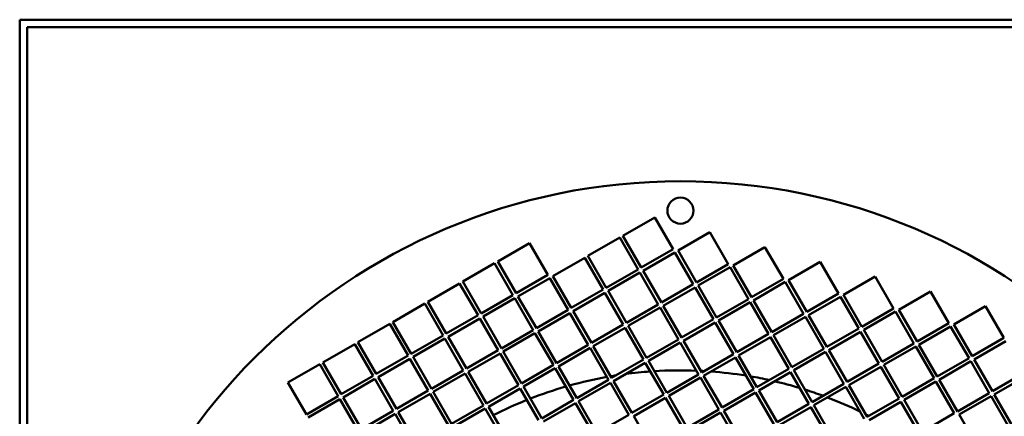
# Model space of a CAD drawing. Header units: millimetres. Extents: x 215 to 625, y 62 to 532.
# Tile 4 of 5: x 215 to 483, y 424 to 532. Entities that reach past the tile are written whole.
import ezdxf

# ---------------------------------------------------------------- set-up
doc = ezdxf.new("R2010")
doc.units = ezdxf.units.MM
doc.header["$LTSCALE"] = 2
doc.layers.add('Widoczne (ISO)', color=7, linetype='Continuous', lineweight=50)

msp = doc.modelspace()

# ---------------------------------------------------------------- linework, layer by layer
at = {"layer": 'Widoczne (ISO)'}
for p, q in [((215, 532), (625, 532)), ((215, 62), (215, 532)), ((217, 530), (623, 530)), ((217, 64), (217, 530)), ((379.33, 473.15), (387.99, 478.15)), ((387.99, 478.15), (392.99, 469.49)), ((369.8, 467.65), (378.46, 472.65)), ((378.46, 472.65), (383.46, 463.99)), ((384.33, 464.49), (379.33, 473.15)), ((394.35, 469.12), (403.01, 474.12)), ((403.01, 474.12), (408.01, 465.46)), ((345.25, 466.17), (353.91, 471.17)), ((353.91, 471.17), (358.91, 462.51)), ((392.99, 469.49), (384.33, 464.49)), ((409.38, 465.09), (418.04, 470.09)), ((418.04, 470.09), (423.04, 461.43)), ((360.27, 462.15), (368.94, 467.15)), ((368.94, 467.15), (373.94, 458.49)), ((374.8, 458.99), (369.8, 467.65)), ((384.83, 463.62), (393.49, 468.62)), ((393.49, 468.62), (398.49, 459.96)), ((399.35, 460.46), (394.35, 469.12)), ((335.72, 460.67), (344.38, 465.67)), ((344.38, 465.67), (349.38, 457.01)), ((350.25, 457.51), (345.25, 466.17)), ((408.01, 465.46), (399.35, 460.46)), ((399.85, 459.59), (408.51, 464.59)), ((408.51, 464.59), (413.51, 455.93)), ((414.38, 456.43), (409.38, 465.09)), ((424.41, 461.07), (433.07, 466.07)), ((433.07, 466.07), (438.07, 457.41)), ((358.91, 462.51), (350.25, 457.51)), ((350.75, 456.65), (359.41, 461.65)), ((359.41, 461.65), (364.41, 452.99)), ((365.27, 453.49), (360.27, 462.15)), ((383.46, 463.99), (374.8, 458.99)), ((375.3, 458.12), (383.96, 463.12)), ((383.96, 463.12), (388.96, 454.46)), ((389.83, 454.96), (384.83, 463.62)), ((423.04, 461.43), (414.38, 456.43)), ((439.43, 457.04), (448.09, 462.04)), ((448.09, 462.04), (453.09, 453.38)), ((326.2, 455.17), (334.86, 460.17)), ((334.86, 460.17), (339.86, 451.51)), ((340.72, 452.01), (335.72, 460.67)), ((398.49, 459.96), (389.83, 454.96)), ((390.33, 454.09), (398.99, 459.09)), ((398.99, 459.09), (403.99, 450.43)), ((404.85, 450.93), (399.85, 459.59)), ((414.88, 455.57), (423.54, 460.57)), ((423.54, 460.57), (428.54, 451.91)), ((429.41, 452.41), (424.41, 461.07)), ((349.38, 457.01), (340.72, 452.01)), ((341.22, 451.15), (349.88, 456.15)), ((349.88, 456.15), (354.88, 447.49)), ((355.75, 447.99), (350.75, 456.65)), ((373.94, 458.49), (365.27, 453.49)), ((365.77, 452.62), (374.44, 457.62)), ((374.44, 457.62), (379.44, 448.96)), ((380.3, 449.46), (375.3, 458.12)), ((438.07, 457.41), (429.41, 452.41)), ((429.91, 451.54), (438.57, 456.54)), ((438.57, 456.54), (443.57, 447.88)), ((444.43, 448.38), (439.43, 457.04)), ((454.46, 453.01), (463.12, 458.01)), ((463.12, 458.01), (468.12, 449.35)), ((316.67, 449.67), (325.33, 454.67)), ((325.33, 454.67), (330.33, 446.01)), ((331.2, 446.51), (326.2, 455.17)), ((388.96, 454.46), (380.3, 449.46)), ((380.8, 448.59), (389.46, 453.59)), ((389.46, 453.59), (394.46, 444.93)), ((395.33, 445.43), (390.33, 454.09)), ((413.51, 455.93), (404.85, 450.93)), ((405.35, 450.07), (414.01, 455.07)), ((414.01, 455.07), (419.01, 446.41)), ((419.88, 446.91), (414.88, 455.57)), ((453.09, 453.38), (444.43, 448.38)), ((469.49, 448.99), (478.15, 453.99)), ((478.15, 453.99), (483.15, 445.33)), ((339.86, 451.51), (331.2, 446.51)), ((331.7, 445.65), (340.36, 450.65)), ((340.36, 450.65), (345.36, 441.99)), ((346.22, 442.49), (341.22, 451.15)), ((364.41, 452.99), (355.75, 447.99)), ((356.25, 447.12), (364.91, 452.12)), ((364.91, 452.12), (369.91, 443.46)), ((370.77, 443.96), (365.77, 452.62)), ((428.54, 451.91), (419.88, 446.91)), ((420.38, 446.04), (429.04, 451.04)), ((429.04, 451.04), (434.04, 442.38)), ((434.91, 442.88), (429.91, 451.54)), ((444.93, 447.51), (453.59, 452.51)), ((453.59, 452.51), (458.59, 443.85)), ((459.46, 444.35), (454.46, 453.01)), ((307.14, 444.17), (315.8, 449.17)), ((315.8, 449.17), (320.8, 440.51)), ((321.67, 441.01), (316.67, 449.67)), ((379.44, 448.96), (370.77, 443.96)), ((371.27, 443.09), (379.94, 448.09)), ((379.94, 448.09), (384.94, 439.43)), ((385.8, 439.93), (380.8, 448.59)), ((403.99, 450.43), (395.33, 445.43)), ((395.83, 444.57), (404.49, 449.57)), ((404.49, 449.57), (409.49, 440.91)), ((410.35, 441.41), (405.35, 450.07)), ((468.12, 449.35), (459.46, 444.35)), ((459.96, 443.49), (468.62, 448.49)), ((468.62, 448.49), (473.62, 439.83)), ((474.49, 440.33), (469.49, 448.99)), ((330.33, 446.01), (321.67, 441.01)), ((336.7, 436.99), (331.7, 445.65)), ((354.88, 447.49), (346.22, 442.49)), ((346.72, 441.62), (355.38, 446.62)), ((355.38, 446.62), (360.38, 437.96)), ((361.25, 438.46), (356.25, 447.12)), ((419.01, 446.41), (410.35, 441.41)), ((410.85, 440.54), (419.51, 445.54)), ((419.51, 445.54), (424.51, 436.88)), ((425.38, 437.38), (420.38, 446.04)), ((443.57, 447.88), (434.91, 442.88)), ((435.41, 442.01), (444.07, 447.01)), ((444.07, 447.01), (449.07, 438.35)), ((449.93, 438.85), (444.93, 447.51)), ((483.15, 445.33), (474.49, 440.33)), ((297.62, 438.67), (306.28, 443.67)), ((306.28, 443.67), (311.28, 435.01)), ((312.14, 435.51), (307.14, 444.17)), ((322.17, 440.15), (330.83, 445.15)), ((330.83, 445.15), (335.83, 436.49)), ((369.91, 443.46), (361.25, 438.46)), ((361.75, 437.59), (370.41, 442.59)), ((370.41, 442.59), (375.41, 433.93)), ((376.27, 434.43), (371.27, 443.09)), ((394.46, 444.93), (385.8, 439.93)), ((386.3, 439.07), (394.96, 444.07)), ((394.96, 444.07), (399.96, 435.41)), ((400.83, 435.91), (395.83, 444.57)), ((458.59, 443.85), (449.93, 438.85)), ((450.43, 437.99), (459.09, 442.99)), ((459.09, 442.99), (464.09, 434.33)), ((464.96, 434.83), (459.96, 443.49)), ((474.99, 439.46), (483.65, 444.46)), ((320.8, 440.51), (312.14, 435.51)), ((327.17, 431.49), (322.17, 440.15)), ((345.36, 441.99), (336.7, 436.99)), ((337.2, 436.12), (345.86, 441.12)), ((345.86, 441.12), (350.86, 432.46)), ((351.72, 432.96), (346.72, 441.62)), ((409.49, 440.91), (400.83, 435.91)), ((401.33, 435.04), (409.99, 440.04)), ((409.99, 440.04), (414.99, 431.38)), ((415.85, 431.88), (410.85, 440.54)), ((434.04, 442.38), (425.38, 437.38)), ((425.88, 436.51), (434.54, 441.51)), ((434.54, 441.51), (439.54, 432.85)), ((440.41, 433.35), (435.41, 442.01)), ((288.09, 433.17), (296.75, 438.17)), ((296.75, 438.17), (301.75, 429.51)), ((302.62, 430.01), (297.62, 438.67)), ((312.64, 434.65), (321.3, 439.65)), ((321.3, 439.65), (326.3, 430.99)), ((360.38, 437.96), (351.72, 432.96)), ((366.75, 428.93), (361.75, 437.59)), ((384.94, 439.43), (376.27, 434.43)), ((376.77, 433.57), (385.44, 438.57)), ((385.44, 438.57), (390.44, 429.91)), ((391.3, 430.41), (386.3, 439.07)), ((449.07, 438.35), (440.41, 433.35)), ((440.91, 432.49), (449.57, 437.49)), ((449.57, 437.49), (454.57, 428.83)), ((455.43, 429.33), (450.43, 437.99)), ((473.62, 439.83), (464.96, 434.83)), ((465.46, 433.96), (474.12, 438.96)), ((474.12, 438.96), (479.12, 430.3)), ((479.99, 430.8), (474.99, 439.46)), ((311.28, 435.01), (302.62, 430.01)), ((317.64, 425.99), (312.64, 434.65)), ((335.83, 436.49), (327.17, 431.49)), ((327.67, 430.62), (336.33, 435.62)), ((336.33, 435.62), (341.33, 426.96)), ((342.2, 427.46), (337.2, 436.12)), ((352.22, 432.09), (360.88, 437.09)), ((360.88, 437.09), (365.88, 428.43)), ((399.96, 435.41), (391.3, 430.41)), ((406.33, 426.38), (401.33, 435.04)), ((424.51, 436.88), (415.85, 431.88)), ((416.35, 431.01), (425.01, 436.01)), ((425.01, 436.01), (430.01, 427.35)), ((430.88, 427.85), (425.88, 436.51)), ((488.65, 435.8), (479.99, 430.8)), ((480.49, 429.94), (489.15, 434.94)), ((293.09, 424.51), (288.09, 433.17)), ((303.12, 429.15), (311.78, 434.15)), ((311.78, 434.15), (316.78, 425.49)), ((350.86, 432.46), (342.2, 427.46)), ((357.22, 423.43), (352.22, 432.09)), ((375.41, 433.93), (366.75, 428.93)), ((367.25, 428.07), (375.91, 433.07)), ((375.91, 433.07), (380.91, 424.41)), ((381.77, 424.91), (376.77, 433.57)), ((391.8, 429.54), (400.46, 434.54)), ((400.46, 434.54), (405.46, 425.88)), ((439.54, 432.85), (430.88, 427.85)), ((431.38, 426.99), (440.04, 431.99)), ((440.04, 431.99), (445.04, 423.33)), ((445.91, 423.83), (440.91, 432.49)), ((464.09, 434.33), (455.43, 429.33)), ((455.93, 428.46), (464.59, 433.46)), ((464.59, 433.46), (469.59, 424.8)), ((470.46, 425.3), (465.46, 433.96)), ((301.75, 429.51), (293.09, 424.51)), ((326.3, 430.99), (317.64, 425.99)), ((318.14, 425.12), (326.8, 430.12)), ((326.8, 430.12), (331.8, 421.46)), ((332.67, 421.96), (327.67, 430.62)), ((342.7, 426.59), (351.36, 431.59)), ((351.36, 431.59), (356.36, 422.93)), ((390.44, 429.91), (381.77, 424.91)), ((396.8, 420.88), (391.8, 429.54)), ((414.99, 431.38), (406.33, 426.38)), ((406.83, 425.51), (415.49, 430.51)), ((415.49, 430.51), (420.49, 421.85)), ((421.35, 422.35), (416.35, 431.01)), ((479.12, 430.3), (470.46, 425.3)), ((470.96, 424.44), (479.62, 429.44)), ((479.62, 429.44), (484.62, 420.77)), ((485.49, 421.27), (480.49, 429.94)), ((293.59, 423.65), (302.25, 428.65)), ((302.25, 428.65), (307.25, 419.99)), ((308.12, 420.49), (303.12, 429.15)), ((341.33, 426.96), (332.67, 421.96)), ((347.7, 417.93), (342.7, 426.59)), ((365.88, 428.43), (357.22, 423.43)), ((357.72, 422.57), (366.38, 427.57)), ((366.38, 427.57), (371.38, 418.91)), ((372.25, 419.41), (367.25, 428.07)), ((382.27, 424.04), (390.94, 429.04)), ((390.94, 429.04), (395.94, 420.38)), ((430.01, 427.35), (421.35, 422.35)), ((436.38, 418.33), (431.38, 426.99)), ((454.57, 428.83), (445.91, 423.83)), ((446.41, 422.96), (455.07, 427.96)), ((455.07, 427.96), (460.07, 419.3)), ((460.93, 419.8), (455.93, 428.46)), ((316.78, 425.49), (308.12, 420.49)), ((308.62, 419.62), (317.28, 424.62)), ((317.28, 424.62), (322.28, 415.96)), ((323.14, 416.46), (318.14, 425.12)), ((333.17, 421.09), (341.83, 426.09)), ((341.83, 426.09), (346.83, 417.43)), ((380.91, 424.41), (372.25, 419.41)), ((387.27, 415.38), (382.27, 424.04)), ((405.46, 425.88), (396.8, 420.88)), ((397.3, 420.01), (405.96, 425.01)), ((405.96, 425.01), (410.96, 416.35)), ((411.83, 416.85), (406.83, 425.51)), ((421.85, 421.49), (430.51, 426.49)), ((430.51, 426.49), (435.51, 417.83)), ((469.59, 424.8), (460.93, 419.8)), ((475.96, 415.77), (470.96, 424.44))]:
    msp.add_line(p, q, dxfattribs=at)
for centre, radius in [((395, 324), 164), ((395, 480), 3.55)]:
    msp.add_circle(centre, radius, dxfattribs=at)
for start, end in [(100.2585, 105.5882), (98.9605, 99.7164), (94.1793, 97.5847), (87.769, 93.6122), (86.6737, 87.165), (80.8679, 85.7578), (77.5425, 80.2082), (106.1135, 111.3087), (73.2067, 76.7933), (69.7918, 72.4575), (111.8235, 116.9428), (64.2422, 69.1321), (62.835, 63.3263)]:
    msp.add_arc((395, 324), 112.5, start, end, dxfattribs=at)

doc.saveas('drawing.dxf')
